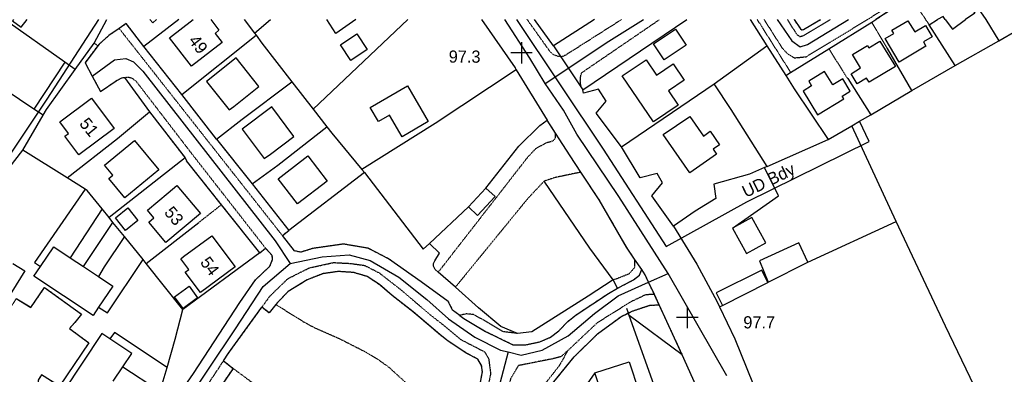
# Model space of a CAD drawing. Header units: metres. Extents: x 611948 to 1225781, y 656699 to 1316021.
# Tile 24 of 169: x 612748 to 613050, y 657534 to 657643. Entities that reach past the tile are written whole.
import ezdxf

# ---------------------------------------------------------------- set-up
doc = ezdxf.new("R2010")
doc.units = ezdxf.units.M
doc.linetypes.add('4696-17$0$PECK', pattern=[0.2, 0.1, -0.1])
doc.linetypes.add('4696-C$0$PECK', pattern=[0.2, 0.1, -0.1])
for name, color, linetype in [('4696-17$0$BLD_OTL_S', 253, 'Continuous'), ('4696-17$0$GEN_LIN_D', 253, 'Continuous'), ('4696-17$0$GEN_PCK_D', 253, '4696-17$0$PECK'), ('4696-17$0$ROADS', 253, 'Continuous'), ('4696-17$0$ROADS_PCK', 253, '4696-17$0$PECK'), ('4696-C$0$BLD_OTL_S', 253, 'Continuous'), ('4696-C$0$GEN_LIN_D', 253, 'Continuous'), ('4696-C$0$GEN_PCK_D', 253, '4696-C$0$PECK'), ('4696-C$0$HT_CTRL', 253, 'Continuous'), ('4696-C$0$MUNICIPAL', 253, 'Continuous'), ('4696-C$0$PARISH', 253, 'Continuous'), ('4696-C$0$ROADS', 253, 'Continuous'), ('4696-C$0$ROADS_CTR', 253, 'Continuous')]:
    doc.layers.add(name, color=color, linetype=linetype)
doc.styles.add('4696-C$0$STANDARD', font='txt')

# ---------------------------------------------------------------- blocks, each defined once
blk = doc.blocks.new('4696-17')
at = {"layer": '4696-17$0$BLD_OTL_S', "flags": 128}
for points in [[(613036.501, 657652.297), (613041.315, 657645.347), (613038.474, 657643.379)], [(613032.248, 657643.379), (613031.571, 657644.358)]]:
    blk.add_lwpolyline(points, dxfattribs=at)
at = {"layer": '4696-17$0$GEN_LIN_D', "flags": 128}
for points in [[(613037.891, 657653.262), (613044.741, 657643.379)], [(613031.571, 657644.358), (613029.871, 657643.379)]]:
    blk.add_lwpolyline(points, dxfattribs=at)
at = {"layer": '4696-17$0$GEN_PCK_D', "flags": 128}
for points in [[(613021.591, 657650.418), (613010.909, 657643.379)], [(613026.263, 657643.379), (613021.591, 657650.418)]]:
    blk.add_lwpolyline(points, dxfattribs=at)
at = {"layer": '4696-17$0$ROADS', "flags": 128}
blk.add_lwpolyline([(613021.591, 657650.418), (613010.909, 657643.379)], dxfattribs=at)
at = {"layer": '4696-17$0$ROADS_PCK', "flags": 128}
blk.add_lwpolyline([(613008.254, 657643.379), (613011.284, 657645.307), (613022.134, 657652.72), (613032.362, 657659.207), (613062.79, 657679.173), (613072.766, 657686.132), (613073.96, 657686.665), (613075.836, 657687.165), (613077.319, 657686.981), (613078.067, 657686.248)], dxfattribs=at)
blk = doc.blocks.new('4696-C$0$35', base_point=(150.27109, 306.896499))
for p, q in [((150.27109, 308.539432), (150.27109, 305.253567)), ((151.914023, 306.896499), (148.62816, 306.896499))]:
    blk.add_line(p, q)
blk = doc.blocks.new('4696-C')
at = {"layer": '4696-C$0$BLD_OTL_S', "flags": 128}
for points in [[(612745.84, 657643.38), (612745.543, 657642.967), (612748.206, 657641.016), (612750.005, 657643.38)], [(612787.725, 657643.38), (612788.624, 657642.35), (612789.804, 657643.38)], [(612806.436, 657643.38), (612808.98, 657640.102), (612807.773, 657639.159), (612809.947, 657636.379), (612800.55, 657629.078), (612793.798, 657637.773), (612801.009, 657643.38)], [(612851.034, 657643.379), (612844.869, 657639.148), (612842.113, 657643.379)], [(613013.783, 657637.527), (613016.419, 657639.099), (613015.812, 657640.119), (613020.754, 657643.064), (613022.835, 657639.582), (613026.176, 657641.576), (613028.247, 657638.113), (613025.542, 657636.504), (613026.309, 657635.229), (613018.093, 657630.321), (613013.783, 657637.527)], [(613032.248, 657643.379), (613034.418, 657640.412), (613038.474, 657643.379)], [(612849.491, 657630.841), (612846.31, 657635.635), (612851.351, 657638.995), (612854.547, 657634.2), (612849.491, 657630.841)], [(612952.573, 657635.482), (612945.783, 657630.984), (612942.494, 657635.948), (612949.284, 657640.446), (612952.573, 657635.482)], [(613013.794, 657634.059), (613016.887, 657629.002), (613008.824, 657624.077), (613008.036, 657625.369), (613005.17, 657623.623), (613003.278, 657626.73), (613006.221, 657628.529), (613003.699, 657632.67), (613008.279, 657635.465), (613008.732, 657634.725), (613012.123, 657636.792), (613013.794, 657634.059)], [(612813.52, 657616.674), (612821.264, 657622.808), (612814.292, 657631.612), (612805.163, 657624.374), (612812.139, 657615.582), (612813.52, 657616.674)], [(612942.53, 657611.944), (612932.934, 657626.053), (612940.293, 657631.053), (612943.5, 657626.335), (612948.56, 657629.768), (612951.963, 657624.756), (612947.111, 657621.458), (612950.086, 657617.081), (612942.53, 657611.944)], [(612992.927, 657614.114), (613001.074, 657619.046), (613000.588, 657619.842), (613003.041, 657621.326), (613000.738, 657625.121), (612997.675, 657623.265), (612995.154, 657627.43), (612990.259, 657624.463), (612991.142, 657623), (612988.516, 657621.399), (612992.927, 657614.114)], [(612855.488, 657616.352), (612866.884, 657623.036), (612873.324, 657612.058), (612865.275, 657607.337), (612861.356, 657614.015), (612858.009, 657612.058), (612855.488, 657616.352)], [(612760.017, 657611.929), (612769.786, 657619.208), (612776.744, 657609.884), (612765.882, 657601.77), (612761.619, 657607.483), (612762.727, 657608.301), (612760.017, 657611.929)], [(612824.786, 657601.995), (612832.016, 657607.436), (612825.195, 657616.489), (612816.083, 657609.625), (612822.904, 657600.579), (612824.786, 657601.995)], [(612953.663, 657596.228), (612945.563, 657607.97), (612953.694, 657613.579), (612957.869, 657607.539), (612959.976, 657608.993), (612962.874, 657604.793), (612960.917, 657603.444), (612961.945, 657601.95), (612953.663, 657596.228)], [(612788.75, 657595.737), (612780.013, 657588.505), (612775.082, 657594.456), (612776.327, 657595.487), (612773.821, 657598.52), (612783.01, 657606.119), (612790.434, 657597.131), (612788.75, 657595.737)], [(612828.972, 657595.798), (612836.259, 657601.406), (612842.203, 657593.689), (612833.078, 657586.674), (612827.133, 657594.382), (612828.972, 657595.798)], [(612793.396, 657590.054), (612796.055, 657592.285), (612803.26, 657583.713), (612792.634, 657574.792), (612787.406, 657581.019), (612788.973, 657582.339), (612786.997, 657584.685), (612793.396, 657590.054)], [(612885.681, 657585.731), (612888.485, 657583.043), (612893.841, 657588.892), (612890.981, 657591.514)], [(612890.981, 657591.514), (612885.681, 657585.731)], [(612780.197, 657578.491), (612777.129, 657582.356), (612780.986, 657585.418), (612784.054, 657581.553), (612780.197, 657578.491)], [(612966.811, 657579.162), (612971.152, 657571.365), (612977.121, 657574.686), (612972.772, 657582.492), (612966.811, 657579.162)], [(612798.096, 657570.398), (612806.727, 657576.854), (612813.908, 657567.253), (612803.292, 657559.313), (612798.571, 657565.62), (612799.68, 657566.454), (612797.213, 657569.739), (612798.096, 657570.398)], [(612989.981, 657568.68), (612987.213, 657574.683), (612975.08, 657569.101), (612977.836, 657562.486)], [(612754.13, 657567.393), (612758.188, 657573.457), (612763.262, 657570.062)], [(612745.651, 657568.247), (612749.279, 657565.98), (612738.546, 657548.803), (612728.414, 657555.136), (612733.85, 657563.834)], [(612763.262, 657570.062), (612767.283, 657567.37)], [(612977.836, 657562.486), (612989.981, 657568.68)], [(612771.985, 657554.797), (612770.261, 657552.223), (612752.106, 657564.37), (612754.13, 657567.393)], [(612767.283, 657567.37), (612771.918, 657564.269)], [(612977.685, 657562.41), (612975.837, 657566.266), (612961.79, 657559.222), (612963.721, 657555.37)], [(612771.918, 657564.269), (612776.346, 657561.305), (612771.985, 657554.797)], [(612963.721, 657555.37), (612977.685, 657562.41)], [(612802.412, 657557.755), (612797.927, 657554.465), (612795.317, 657558.024), (612799.803, 657561.313), (612802.412, 657557.755)], [(612775.39, 657545.063), (612772.952, 657546.677), (612761.076, 657528.758), (612762.998, 657527.484)], [(612779.406, 657536.441), (612782.153, 657540.587), (612775.39, 657545.063)], [(612924.561, 657534.589), (612935.021, 657538.041), (612938.016, 657528.968), (612939.931, 657529.601), (612941.357, 657525.28), (612934.893, 657523.147), (612933.928, 657526.074), (612928.015, 657524.122), (612924.561, 657534.589)], [(612776.487, 657532.034), (612779.406, 657536.441)]]:
    blk.add_lwpolyline(points, dxfattribs=at)
at = {"layer": '4696-C$0$GEN_LIN_D', "flags": 128}
for points in [[(612761.587, 657630.249), (612743.018, 657643.38)], [(612770.616, 657636.152), (612774.484, 657643.38)], [(612796.602, 657643.38), (612785.832, 657635.113)], [(612816.718, 657643.38), (612819.86, 657639.267)], [(612819.86, 657639.267), (612824.78, 657643.379)], [(612867.035, 657643.379), (612837.928, 657615.762)], [(612889.693, 657643.379), (612899.987, 657628.515)], [(612911.853, 657635.368), (612905.973, 657643.379)], [(612924.411, 657643.379), (612911.853, 657635.368)], [(612920.798, 657621.81), (612952.769, 657643.379)], [(612972.237, 657643.379), (612977.392, 657635.29)], [(612996.468, 657634.431), (613009.663, 657642.596)], [(613027.261, 657641.817), (613029.871, 657643.379)], [(613035.306, 657629.228), (613027.261, 657641.817)], [(613044.741, 657643.379), (613048.67, 657636.886)], [(613048.67, 657636.886), (613059.998, 657643.379)], [(612797.527, 657620.323), (612820.368, 657638.641)], [(612819.86, 657639.267), (612820.368, 657638.641)], [(612820.368, 657638.641), (612822.114, 657636.182), (612831.4, 657624.191)], [(612764.78, 657627.991), (612770.616, 657636.152)], [(612961.237, 657623.62), (612977.392, 657635.29)], [(612977.392, 657635.29), (612983.18, 657626.209)], [(613035.306, 657629.228), (613048.67, 657636.886)], [(612984.692, 657627.144), (612996.468, 657634.431)], [(613021.969, 657621.53), (613014.433, 657634.445)], [(612761.587, 657630.249), (612752.077, 657615.851)], [(612764.78, 657627.991), (612761.587, 657630.249)], [(613021.969, 657621.53), (613035.306, 657629.228)], [(612752.077, 657615.851), (612734.943, 657627.337)], [(612754.942, 657613.93), (612755.993, 657615.754), (612764.78, 657627.991)], [(612900.358, 657627.91), (612875.393, 657611.446), (612852.919, 657597.27)], [(612983.18, 657626.209), (612984.692, 657627.144)], [(612983.18, 657626.209), (612985.784, 657622.124), (612996.212, 657606.429)], [(612808.203, 657606.593), (612816.149, 657612.725), (612831.4, 657624.191)], [(612831.4, 657624.191), (612837.928, 657615.762)], [(612932.702, 657604.213), (612961.237, 657623.62)], [(612977.517, 657598.186), (612966.393, 657615.719), (612961.237, 657623.62)], [(613002.236, 657625.227), (613009.3, 657614.102)], [(612932.702, 657604.213), (612924.886, 657614.627), (612928.011, 657618.266), (612925.589, 657621.988), (612921.015, 657620.765), (612920.798, 657621.81)], [(613009.3, 657614.102), (613021.969, 657621.53)], [(612748.729, 657603.15), (612754.942, 657613.93)], [(612754.942, 657613.93), (612752.077, 657615.851)], [(612762.357, 657594.625), (612777.803, 657606.823), (612787.667, 657614.972)], [(612837.928, 657615.762), (612842.11, 657610.363)], [(613005.855, 657612.083), (613009.3, 657614.102)], [(612819.221, 657592.785), (612827.093, 657598.579), (612842.11, 657610.363)], [(612842.11, 657610.363), (612843.644, 657608.381), (612852.919, 657597.27)], [(612890.981, 657591.514), (612901.127, 657604.387), (612907.606, 657610.823), (612909.896, 657612.383)], [(612996.212, 657606.429), (613003.491, 657610.697)], [(613003.491, 657610.697), (613005.855, 657612.083)], [(613017.133, 657581.196), (613003.491, 657610.697)], [(612977.517, 657598.186), (612996.212, 657606.429)], [(612744.451, 657597.713), (612748.729, 657603.15)], [(612762.357, 657594.625), (612748.729, 657603.15)], [(612948.651, 657579.786), (612942.079, 657589.113), (612945.352, 657593.105), (612943.671, 657596.019), (612938.446, 657594.696), (612932.702, 657604.213)], [(612798.568, 657600.783), (612775.18, 657582.431)], [(612798.568, 657600.783), (612798.968, 657599.941)], [(612977.517, 657598.186), (612976.689, 657597.826)], [(612853.714, 657596.319), (612830.464, 657578.467)], [(612852.919, 657597.27), (612853.714, 657596.319)], [(612853.714, 657596.319), (612871.76, 657572.659), (612873.692, 657574.474)], [(612976.689, 657597.826), (612972.08, 657595.822), (612961.094, 657592.681), (612961.678, 657588.264), (612955.31, 657584.407), (612948.651, 657579.786)], [(612966.811, 657579.162), (612980.936, 657589.143), (612976.689, 657597.826)], [(612767.821, 657591.208), (612762.357, 657594.625)], [(612930.105, 657563.207), (612922.973, 657572.995), (612908.95, 657593.657)], [(612767.821, 657591.208), (612752.267, 657568.566), (612754.13, 657567.393)], [(612773.062, 657585.074), (612768.475, 657590.799), (612767.821, 657591.208)], [(612773.062, 657585.074), (612763.262, 657570.062)], [(612775.18, 657582.431), (612773.062, 657585.074)], [(612873.692, 657574.474), (612885.681, 657585.731)], [(612767.283, 657567.37), (612776.378, 657580.952)], [(612776.378, 657580.952), (612775.18, 657582.431)], [(612779.901, 657576.603), (612776.378, 657580.952)], [(612786.619, 657568.311), (612802.794, 657580.915)], [(612989.981, 657568.68), (613017.133, 657581.196)], [(613011.795, 657434.8), (613075.975, 657459.904), (613058.808, 657493.617), (613032.273, 657549.021), (613017.133, 657581.196)], [(612948.651, 657579.786), (612955.895, 657568.104), (612962.108, 657556.468), (612962.847, 657554.927)], [(612779.901, 657576.603), (612773.708, 657567.261), (612771.918, 657564.269)], [(612785.681, 657569.469), (612779.901, 657576.603)], [(612876.31, 657565.666), (612875.383, 657566.466), (612874.915, 657567.503), (612874.948, 657568.28), (612875.339, 657569.056), (612876.808, 657571.491), (612873.692, 657574.474)], [(612821.508, 657571.579), (612797.888, 657554.13)], [(612771.985, 657554.797), (612774.69, 657553.054), (612785.681, 657569.469)], [(612786.619, 657568.311), (612785.681, 657569.469)], [(612797.888, 657554.13), (612786.619, 657568.311)], [(612881.665, 657561.042), (612876.31, 657565.666)], [(612930.105, 657563.207), (612922.451, 657558.18), (612905.121, 657547.274), (612900.756, 657546.734)], [(612930.99, 657563.465), (612930.105, 657563.207)], [(612931.512, 657560.669), (612930.105, 657563.207)], [(612977.685, 657562.41), (612977.836, 657562.486)], [(612900.756, 657546.734), (612895.665, 657548.835), (612888.728, 657554.654), (612881.665, 657561.042)], [(612793.075, 657536.208), (612795.508, 657544.998), (612797.888, 657554.13)], [(612934.813, 657553.034), (612934.311, 657554.419)], [(612935.08, 657552.295), (612934.813, 657553.034)], [(612962.847, 657554.927), (612963.721, 657555.37)], [(612962.847, 657554.927), (612967.558, 657545.122), (612986.221, 657498.843), (612994.835, 657477.027), (612997.842, 657468.888), (613000.725, 657470.078)], [(612951.393, 657540.186), (612935.08, 657552.295)], [(612946.698, 657519.475), (612935.08, 657552.295)], [(612793.075, 657536.208), (612776.893, 657547.014), (612775.39, 657545.063)], [(612955.542, 657530.855), (612951.393, 657540.186)], [(612779.406, 657536.441), (612790.338, 657529.324)], [(612790.338, 657529.324), (612791.468, 657531.102), (612793.075, 657536.208)], [(612924.561, 657534.589), (612919.746, 657527.799)]]:
    blk.add_lwpolyline(points, dxfattribs=at)
at = {"layer": '4696-C$0$GEN_PCK_D', "flags": 128}
for points in [[(612778.284, 657640.679), (612775.139, 657638.514), (612772.185, 657635.864), (612771.718, 657635.348)], [(612785.832, 657635.113), (612780.493, 657642.2), (612778.284, 657640.679)], [(612828.449, 657576.916), (612778.284, 657640.679)], [(612932.715, 657643.379), (612915.342, 657632.333), (612914.302, 657631.943), (612913.321, 657632.032), (612911.895, 657632.522), (612910.825, 657633.413), (612903.752, 657643.379)], [(612920.798, 657621.81), (612920.19, 657623.03), (612920.044, 657624.49), (612920.178, 657626.051), (612920.438, 657627.016), (612944.339, 657643.379)], [(612974.438, 657643.379), (612984.692, 657627.144)], [(612976.552, 657643.379), (612982.114, 657634.612), (612983.594, 657632.998), (612985.859, 657631.608), (612989.492, 657631.967), (613008.254, 657643.379)], [(612983.752, 657643.379), (612986.561, 657638.804), (612987.495, 657638.191), (612988.676, 657638.477), (612996.878, 657643.379)], [(612985.764, 657643.379), (612987.754, 657640.513), (612988.169, 657640.207), (612988.69, 657640.383), (612993.841, 657643.379)], [(613009.663, 657642.596), (613010.909, 657643.379)], [(613014.433, 657634.445), (613009.663, 657642.596)], [(613027.261, 657641.817), (613026.263, 657643.379)], [(612771.718, 657635.348), (612767.803, 657630.122), (612770.041, 657625.928)], [(612770.616, 657636.152), (612771.718, 657635.348)], [(612797.527, 657620.323), (612785.832, 657635.113)], [(613002.236, 657625.227), (612996.468, 657634.431)], [(612899.987, 657628.515), (612900.358, 657627.91)], [(612770.041, 657625.928), (612772.554, 657621.222), (612777.41, 657624.572), (612779.062, 657625.472), (612779.913, 657625.572)], [(612779.913, 657625.572), (612781.128, 657625.702), (612782.121, 657625.42), (612783.366, 657624.572), (612801.346, 657601.13), (612823.308, 657572.963)], [(612779.913, 657625.572), (612787.667, 657614.972)], [(612900.358, 657627.91), (612909.896, 657612.383)], [(612808.203, 657606.593), (612797.527, 657620.323)], [(612787.667, 657614.972), (612798.568, 657600.783)], [(612912.422, 657608.432), (612909.896, 657612.383)], [(612876.31, 657565.666), (612876.541, 657565.813), (612904.037, 657601.224), (612906.434, 657603.732), (612909.564, 657605.48), (612911.745, 657606.108), (612912.422, 657606.909), (612912.422, 657608.432)], [(612920.227, 657596.398), (612916.898, 657601.43), (612912.422, 657608.432)], [(612808.203, 657606.593), (612819.221, 657592.785)], [(612809.74, 657586.388), (612798.968, 657599.941)], [(612920.227, 657596.398), (612912.307, 657594.754), (612908.95, 657593.657)], [(612936.749, 657569.61), (612934.281, 657573.292), (612925.87, 657587.866), (612920.227, 657596.398)], [(612819.221, 657592.785), (612830.464, 657578.467)], [(612908.95, 657593.657), (612903.974, 657588.391), (612881.665, 657561.042)], [(612809.74, 657586.388), (612802.794, 657580.915)], [(612821.508, 657571.579), (612809.74, 657586.388)], [(612828.449, 657576.916), (612830.464, 657578.467)], [(612882.965, 657552.289), (612880.806, 657553.96), (612879.476, 657556.571), (612871.165, 657562.619), (612861.129, 657569.733), (612854.826, 657572.965), (612847.242, 657574.267), (612837.823, 657572.919), (612834.128, 657571.77), (612832.199, 657572.154), (612828.449, 657576.916)], [(612735.394, 657536.872), (612737.72, 657540.576), (612741.633, 657537.923), (612742.535, 657539.532), (612742.116, 657541.373), (612737.986, 657543.912), (612746.681, 657557.493), (612751.18, 657554.777), (612755.368, 657560.879), (612766.743, 657552.654), (612764.667, 657550.126), (612763.018, 657548.264), (612768.977, 657543.855), (612759.967, 657530.47), (612754.445, 657534.027), (612753.414, 657532.397), (612753.518, 657529.817), (612755.291, 657526.062), (612763.178, 657521.305), (612779.956, 657509.962), (612783.591, 657509.408), (612787.544, 657513.362), (612793.005, 657522.69), (612801.114, 657534.393), (612815.364, 657556.278), (612820.174, 657563.215), (612824.635, 657567.472), (612825.456, 657569.519), (612825.359, 657570.762), (612823.308, 657572.963)], [(612821.508, 657571.579), (612823.308, 657572.963)], [(612822.157, 657554.816), (612824.666, 657558.286), (612830.185, 657563.643), (612836.731, 657566.933), (612844.131, 657568.573), (612849.335, 657568.305), (612853.776, 657567.693), (612858.286, 657565.361), (612864.565, 657560.464), (612873.997, 657552.423), (612878.177, 657549.152), (612883.273, 657544.892), (612890.703, 657541.041), (612891.878, 657538.904), (612892.476, 657534.375), (612890.968, 657526.989), (612888.699, 657519.148), (612886.701, 657514.461), (612880.228, 657506.286), (612868.009, 657492.255), (612855.202, 657474.478), (612847.402, 657462.874), (612837.712, 657448.707), (612835.226, 657445.602), (612832.673, 657442.205), (612827.704, 657436.785), (612824.661, 657432.17), (612819.047, 657420.258), (612817.091, 657421.064)], [(612936.749, 657569.61), (612936.705, 657567.065), (612935.04, 657565.075), (612930.99, 657563.465)], [(612938.91, 657566.387), (612936.749, 657569.61)], [(612885.438, 657517.367), (612887.57, 657523.721), (612889.243, 657531.093), (612889.94, 657534.877), (612889.719, 657536.886), (612888.512, 657538.84), (612885.183, 657540.608), (612879.383, 657544.398), (612876.856, 657546.4), (612868.653, 657553.366), (612862.168, 657558.461), (612858.28, 657561.774), (612854.554, 657564.285), (612850.376, 657565.505), (612845.648, 657565.819), (612840.901, 657565.144), (612836.05, 657563.241), (612830.241, 657559.672), (612826.974, 657556.279), (612826.441, 657555.618)], [(612931.512, 657560.669), (612936.349, 657563.242), (612938.262, 657564.705), (612938.91, 657566.387)], [(612941.022, 657562.541), (612939.975, 657564.796), (612938.91, 657566.387)], [(612942.8, 657558.707), (612941.022, 657562.541)], [(612882.965, 657552.289), (612884.224, 657551.315), (612890.924, 657547.378), (612899.293, 657543.271), (612903.247, 657543.235), (612907.641, 657544.178), (612910.891, 657545.575), (612913.435, 657547.545), (612916.2, 657550.416), (612918.815, 657552.497), (612928.668, 657559.033), (612931.512, 657560.669)], [(612942.8, 657558.707), (612940.183, 657558.676), (612935.52, 657556.447), (612925.3, 657550.049), (612916.165, 657541.428)], [(612944.254, 657555.574), (612942.8, 657558.707)], [(612810.362, 657538.301), (612811.893, 657540.62), (612822.157, 657554.816)], [(612826.441, 657555.618), (612824.363, 657553.045), (612822.157, 657554.816)], [(612885.438, 657517.367), (612876.534, 657523.076), (612872.934, 657525.629), (612861.288, 657536.257), (612857.806, 657538.75), (612853.871, 657541.071), (612846.149, 657545.019), (612838.434, 657548.406), (612835.086, 657550.219), (612826.441, 657555.618)], [(612885.027, 657497.492), (612891.681, 657506.751), (612900.075, 657516.848), (612911.946, 657531.861), (612918.189, 657539.575), (612925.379, 657546.592), (612932.473, 657551.87), (612934.813, 657553.034)], [(612934.813, 657553.034), (612935.991, 657553.62), (612941.375, 657555.405), (612944.254, 657555.574)], [(612951.393, 657540.186), (612944.254, 657555.574)], [(612900.756, 657546.734), (612896.206, 657547.307), (612890.762, 657550.609), (612887.156, 657552.574), (612884.937, 657552.77), (612882.965, 657552.289)], [(612916.165, 657541.428), (612913.561, 657536.785), (612902.371, 657522.59), (612894.617, 657512.414), (612886.709, 657502.783), (612885.3, 657500.798), (612884.128, 657501.656)], [(612916.165, 657541.428), (612914.129, 657539.608), (612911.798, 657538.978), (612900.966, 657536.833), (612898.64, 657532.964), (612897.074, 657526.749), (612895.474, 657519.341), (612893.49, 657513.849), (612888.423, 657506.945), (612884.128, 657501.656)], [(612778.203, 657437.673), (612777.632, 657437.362), (612776.269, 657436.842), (612763.79, 657444.368), (612758.257, 657448.547), (612756.342, 657450.104), (612755.425, 657454.077), (612757.238, 657457.936), (612810.362, 657538.301)], [(612810.362, 657538.301), (612813.315, 657535.996)], [(612813.315, 657535.996), (612800.614, 657517.434), (612776.218, 657481.246), (612773.646, 657476.859)], [(612813.315, 657535.996), (612823.06, 657528.734)]]:
    blk.add_lwpolyline(points, dxfattribs=at)
at = {"layer": '4696-C$0$MUNICIPAL', "flags": 128}
for points in [[(612646.068, 657454.062), (612647.671, 657458.255), (612658.846, 657474.694), (612680.289, 657507.479), (612701.485, 657537.563), (612741.794, 657597.305), (612756.163, 657618.9), (612772.004, 657643.38)], [(612900.433, 657643.379), (612927.082, 657603.526), (612946.406, 657573.525), (612971.232, 657587.234), (613008.867, 657605.818), (613005.855, 657612.083)], [(613048.67, 657636.886), (613059.998, 657643.379)], [(613035.306, 657629.228), (613048.67, 657636.886)], [(613021.969, 657621.53), (613035.306, 657629.228)], [(613009.3, 657614.102), (613021.969, 657621.53)], [(613005.855, 657612.083), (613009.3, 657614.102)]]:
    blk.add_lwpolyline(points, dxfattribs=at)
at = {"layer": '4696-C$0$PARISH', "flags": 128}
for points in [[(612646.068, 657454.062), (612647.671, 657458.255), (612658.846, 657474.694), (612680.289, 657507.479), (612701.485, 657537.563), (612741.794, 657597.305), (612756.163, 657618.9), (612772.004, 657643.38)], [(612900.433, 657643.379), (612927.082, 657603.526), (612946.406, 657573.525), (612971.232, 657587.234), (613008.867, 657605.818), (613005.855, 657612.083)], [(613048.67, 657636.886), (613059.998, 657643.379)], [(613035.306, 657629.228), (613048.67, 657636.886)], [(613021.969, 657621.53), (613035.306, 657629.228)], [(613009.3, 657614.102), (613021.969, 657621.53)], [(613005.855, 657612.083), (613009.3, 657614.102)]]:
    blk.add_lwpolyline(points, dxfattribs=at)
at = {"layer": '4696-C$0$ROADS', "flags": 128}
for points in [[(612778.284, 657640.679), (612775.139, 657638.514), (612772.185, 657635.864), (612771.718, 657635.348)], [(612785.832, 657635.113), (612780.493, 657642.2), (612778.284, 657640.679)], [(612889.693, 657643.379), (612899.987, 657628.515)], [(612911.853, 657635.368), (612905.973, 657643.379)], [(612924.411, 657643.379), (612911.853, 657635.368)], [(612920.798, 657621.81), (612952.769, 657643.379)], [(612972.237, 657643.379), (612977.392, 657635.29)], [(612985.764, 657643.379), (612987.754, 657640.513), (612988.169, 657640.207), (612988.69, 657640.383), (612993.841, 657643.379)], [(612996.468, 657634.431), (613009.663, 657642.596)], [(613009.663, 657642.596), (613010.909, 657643.379)], [(612771.718, 657635.348), (612767.803, 657630.122), (612770.041, 657625.928)], [(612797.527, 657620.323), (612785.832, 657635.113)], [(612911.853, 657635.368), (612920.798, 657621.81)], [(612911.853, 657635.368), (612920.798, 657621.81)], [(612977.392, 657635.29), (612983.18, 657626.209)], [(612984.692, 657627.144), (612996.468, 657634.431)], [(612899.987, 657628.515), (612900.358, 657627.91)], [(612770.041, 657625.928), (612772.554, 657621.222), (612777.41, 657624.572), (612779.062, 657625.472), (612779.913, 657625.572)], [(612779.913, 657625.572), (612787.667, 657614.972)], [(612900.358, 657627.91), (612909.896, 657612.383)], [(612983.18, 657626.209), (612984.692, 657627.144)], [(612808.203, 657606.593), (612797.527, 657620.323)], [(612932.702, 657604.213), (612924.886, 657614.627), (612928.011, 657618.266), (612925.589, 657621.988), (612921.015, 657620.765), (612920.798, 657621.81)], [(612787.667, 657614.972), (612798.568, 657600.783)], [(612912.422, 657608.432), (612909.896, 657612.383)], [(612920.227, 657596.398), (612916.898, 657601.43), (612912.422, 657608.432)], [(612808.203, 657606.593), (612819.221, 657592.785)], [(612948.651, 657579.786), (612942.079, 657589.113), (612945.352, 657593.105), (612943.671, 657596.019), (612938.446, 657594.696), (612932.702, 657604.213)], [(612798.568, 657600.783), (612798.968, 657599.941)], [(612809.74, 657586.388), (612798.968, 657599.941)], [(612936.749, 657569.61), (612934.281, 657573.292), (612925.87, 657587.866), (612920.227, 657596.398)], [(612819.221, 657592.785), (612830.464, 657578.467)], [(612821.508, 657571.579), (612809.74, 657586.388)], [(612828.449, 657576.916), (612830.464, 657578.467)], [(612948.651, 657579.786), (612955.895, 657568.104), (612962.108, 657556.468), (612962.847, 657554.927)], [(612882.965, 657552.289), (612880.806, 657553.96), (612879.476, 657556.571), (612871.165, 657562.619), (612861.129, 657569.733), (612854.826, 657572.965), (612847.242, 657574.267), (612837.823, 657572.919), (612834.128, 657571.77), (612832.199, 657572.154), (612828.449, 657576.916)], [(612746.681, 657557.493), (612751.18, 657554.777), (612755.368, 657560.879), (612766.743, 657552.654), (612764.667, 657550.126), (612763.018, 657548.264), (612768.977, 657543.855), (612759.967, 657530.47), (612754.445, 657534.027), (612753.414, 657532.397), (612753.518, 657529.817), (612755.291, 657526.062), (612763.178, 657521.305), (612779.956, 657509.962), (612783.591, 657509.408), (612787.544, 657513.362), (612793.005, 657522.69), (612801.114, 657534.393), (612815.364, 657556.278), (612820.174, 657563.215), (612824.635, 657567.472), (612825.456, 657569.519), (612825.359, 657570.762), (612823.308, 657572.963)], [(612821.508, 657571.579), (612823.308, 657572.963)], [(612938.91, 657566.387), (612936.749, 657569.61)], [(612885.438, 657517.367), (612887.57, 657523.721), (612889.243, 657531.093), (612889.94, 657534.877), (612889.719, 657536.886), (612888.512, 657538.84), (612885.183, 657540.608), (612879.383, 657544.398), (612876.856, 657546.4), (612868.653, 657553.366), (612862.168, 657558.461), (612858.28, 657561.774), (612854.554, 657564.285), (612850.376, 657565.505), (612845.648, 657565.819), (612840.901, 657565.144), (612836.05, 657563.241), (612830.241, 657559.672), (612826.974, 657556.279), (612826.441, 657555.618)], [(612931.512, 657560.669), (612936.349, 657563.242), (612938.262, 657564.705), (612938.91, 657566.387)], [(612941.022, 657562.541), (612939.975, 657564.796), (612938.91, 657566.387)], [(612941.022, 657562.541), (612939.975, 657564.796), (612938.91, 657566.387)], [(612942.8, 657558.707), (612941.022, 657562.541)], [(612942.8, 657558.707), (612941.022, 657562.541)], [(612882.965, 657552.289), (612884.224, 657551.315), (612890.924, 657547.378), (612899.293, 657543.271), (612903.247, 657543.235), (612907.641, 657544.178), (612910.891, 657545.575), (612913.435, 657547.545), (612916.2, 657550.416), (612918.815, 657552.497), (612928.668, 657559.033), (612931.512, 657560.669)], [(612944.254, 657555.574), (612942.8, 657558.707)], [(612944.254, 657555.574), (612942.8, 657558.707)], [(612810.362, 657538.301), (612811.893, 657540.62), (612822.157, 657554.816)], [(612826.441, 657555.618), (612824.363, 657553.045), (612822.157, 657554.816)], [(612885.027, 657497.492), (612891.681, 657506.751), (612900.075, 657516.848), (612911.946, 657531.861), (612918.189, 657539.575), (612925.379, 657546.592), (612932.473, 657551.87), (612934.813, 657553.034)], [(612934.813, 657553.034), (612935.991, 657553.62), (612941.375, 657555.405), (612944.254, 657555.574)], [(612951.393, 657540.186), (612944.254, 657555.574)], [(612962.847, 657554.927), (612967.558, 657545.122), (612986.221, 657498.843), (612994.835, 657477.027), (612997.842, 657468.888), (613000.725, 657470.078)], [(612810.362, 657538.301), (612813.315, 657535.996)], [(612955.542, 657530.855), (612951.393, 657540.186)], [(612813.315, 657535.996), (612800.614, 657517.434), (612776.218, 657481.246), (612773.646, 657476.859)]]:
    blk.add_lwpolyline(points, dxfattribs=at)
at = {"layer": '4696-C$0$ROADS_CTR', "flags": 128}
for points in [[(612909.269, 657623.746), (612904.574, 657631.523), (612896.895, 657643.379)], [(612909.269, 657623.746), (612928.864, 657636.715), (612939.43, 657643.379)], [(612980.576, 657643.379), (612985.057, 657636.807), (612987.643, 657635.041), (612989.866, 657635.679), (613002.49, 657643.379)], [(612770.041, 657625.928), (612776.872, 657630.988), (612780.339, 657631.466), (612782.731, 657630.39), (612785.6, 657627.521), (612826.24, 657575.218), (612830.884, 657568.24)], [(612947.051, 657565.253), (612931.897, 657588.867), (612918.992, 657608.067), (612914.899, 657615.494), (612909.269, 657623.746)], [(612784.276, 657504.073), (612797.227, 657522.969), (612814.014, 657548.196), (612822.573, 657561.225), (612830.884, 657568.24)], [(612830.884, 657568.24), (612840.657, 657570.29), (612848.973, 657570.905), (612855.413, 657569.159), (612864.222, 657564.054), (612872.88, 657557.224), (612879.564, 657551.254), (612887.632, 657545.604), (612895.56, 657541.598), (612897.829, 657541.046)], [(612941.022, 657562.541), (612947.051, 657565.253)], [(612965.058, 657533.717), (612947.051, 657565.253)], [(612897.829, 657541.046), (612901.849, 657540.07), (612908.317, 657541.637), (612916.363, 657545.961), (612924.359, 657552.922), (612931.706, 657558.35), (612941.022, 657562.541)], [(612897.829, 657541.046), (612892.759, 657521.567), (612888.825, 657512.707), (612875.346, 657495.576), (612862.738, 657478.902), (612855.3, 657467.597)]]:
    blk.add_lwpolyline(points, dxfattribs=at)
at = {"layer": '4696-C$0$HT_CTRL', "xscale": 2, "yscale": 2}
for p in [(612901.962, 657633.175), (612952.943, 657551.652)]:
    blk.add_blockref('4696-C$0$35', p, dxfattribs=at)
at = {"layer": '4696-C$0$BLD_OTL_S', "style": '4696-C$0$STANDARD'}
for s, rotation, p in [('49', -52.20001, (612799.412, 657636.847)), ('51', -50.70001, (612765.847, 657611.254)), ('53', -50.00001, (612791.933, 657583.898)), ('54', -53.20001, (612803, 657568.59))]:
    blk.add_text(s, height=3.75, rotation=rotation, dxfattribs=at).set_placement(p)
at = {"layer": '4696-C$0$HT_CTRL', "style": '4696-C$0$STANDARD'}
for s, p in [('97.3', (612879.596, 657630.136)), ('97.7', (612970.151, 657548.295))]:
    blk.add_text(s, height=3.75, rotation=-0.1, dxfattribs=at).set_placement(p)
at = {"layer": '4696-C$0$MUNICIPAL', "style": '4696-C$0$STANDARD'}
blk.add_text('UD Bdy', height=3.75, rotation=25.90001, dxfattribs=at).set_placement((612970.939, 657588.472))
at = {"layer": '4696-C$0$PARISH', "style": '4696-C$0$STANDARD'}
blk.add_text('UD Bdy', height=3.75, rotation=25.90001, dxfattribs=at).set_placement((612970.939, 657588.472))
blk = doc.blocks.new('OS Mapping')
for name in ['4696-C', '4696-17']:
    blk.add_blockref(name, (0, 0))

msp = doc.modelspace()

# ---------------------------------------------------------------- block references
msp.add_blockref('OS Mapping', (0, 0))

doc.saveas('drawing.dxf')
